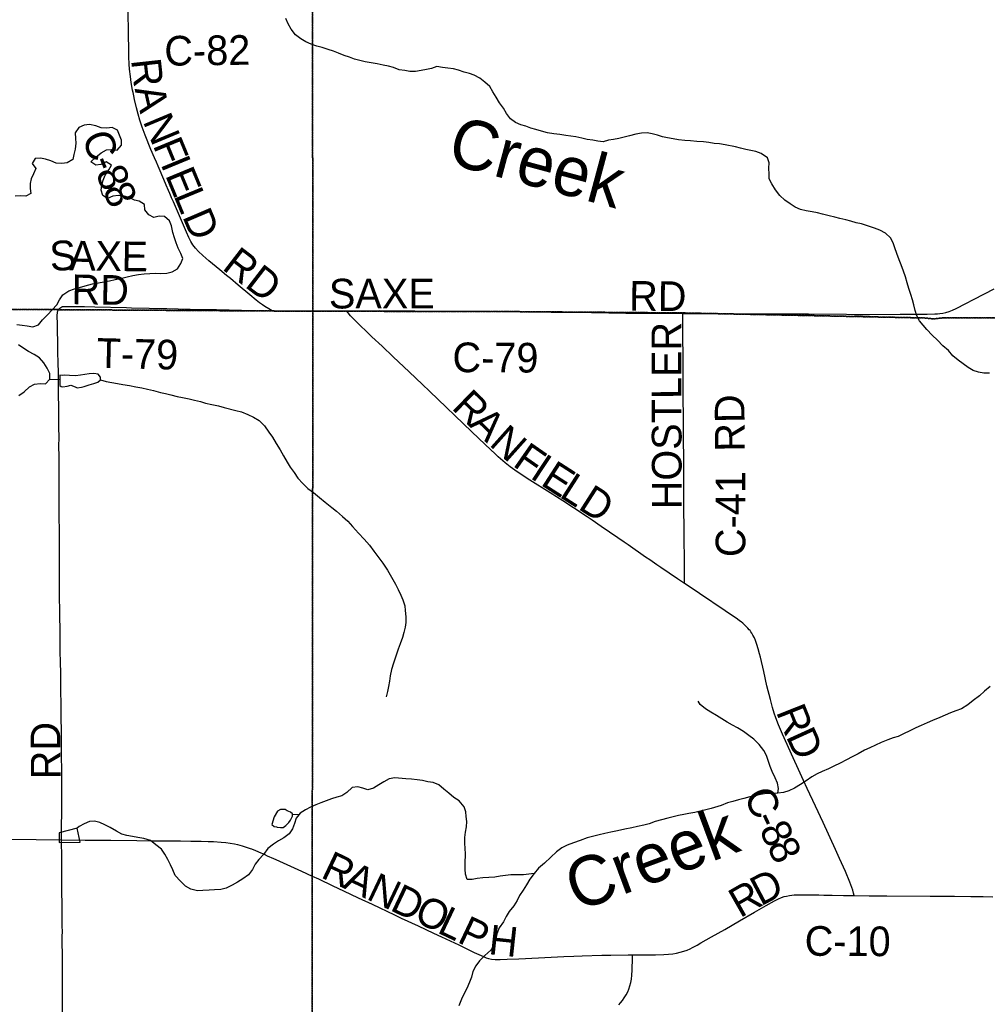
# Model space of a CAD drawing. Header units: feet. Extents: x 2113747 to 2516209, y 960708 to 1356798.
# Tile 22 of 244: x 2296115 to 2305899, y 1111647 to 1121601. Entities that reach past the tile are written whole.
import ezdxf

# ---------------------------------------------------------------- set-up
doc = ezdxf.new("R2010")
doc.units = ezdxf.units.FT
doc.header["$MEASUREMENT"] = 0
doc.linetypes.add('OhDOT_USTN3', pattern=[0.22, 0.165, -0.055])
for name, color, linetype in [('0_Xref', 7, 'Continuous'), ('GM_X_County_Road', 3, 'Continuous'), ('GM_X_County_Road_Text', 3, 'Continuous'), ('GM_X_Major_Lake', 5, 'Continuous'), ('GM_X_Minor_Lake', 5, 'Continuous'), ('GM_X_Minor_River', 5, 'Continuous'), ('GM_X_Minor_River_Text', 5, 'Continuous'), ('GM_X_Township', 251, 'OhDOT_USTN3'), ('GM_X_Township_Road', 4, 'Continuous'), ('GM_X_Township_Road_Text', 4, 'Continuous')]:
    doc.layers.add(name, color=color, linetype=linetype)
doc.styles.add('Styledgn030', font='dgn030.shx')
doc.styles.add('Styledgn031', font='dgn031.shx')

# ---------------------------------------------------------------- blocks, each defined once
blk = doc.blocks.new('POR')
at = {"layer": 'GM_X_County_Road', "flags": 128}
for points in [[(2298667.5, 1118657.7), (2298632.9, 1118678.8), (2298594.2, 1118702.3), (2298569.4, 1118717.6), (2298540.4, 1118738.5), (2298507, 1118764.8), (2298441.1, 1118818.6), (2298323.4, 1118918), (2298245.5, 1118983.4), (2298207.9, 1119015.1), (2298137.5, 1119074.1), (2298029.1, 1119164.5), (2297967.4, 1119218.3), (2297924.3, 1119258.5), (2297892.9, 1119291.4), (2297866.5, 1119324.1), (2297844.2, 1119359.9), (2297825.7, 1119398), (2297800.7, 1119454.9), (2297669.4, 1119759.4), (2297651.8, 1119801.8), (2297647.8, 1119810.8), (2297633.6, 1119844), (2297620.3, 1119874), (2297596.9, 1119928.2), (2297589, 1119946.2), (2297534.1, 1120072.6), (2297513.8, 1120121), (2297496.9, 1120160.2), (2297477.6, 1120205.5), (2297442.1, 1120290.2), (2297384.5, 1120433.2), (2297353.4, 1120516), (2297330.3, 1120584.2), (2297311.7, 1120647), (2297295.3, 1120710.3), (2297276.7, 1120793.4), (2297268.7, 1120831.8), (2297262, 1120863.9), (2297257, 1120889.6), (2297243.4, 1120967), (2297234.5, 1121028.5), (2297226.7, 1121100), (2297222.5, 1121152.2), (2297218.8, 1121227.4), (2297217.1, 1121309.3), (2297216.4, 1121440.6), (2297213, 1121709.7)], [(2305395.8, 1118628.2), (2305417.4, 1118629.9), (2305450.3, 1118634.7), (2305479.4, 1118641.5), (2305514.1, 1118652.7), (2305547.9, 1118666.2), (2305583.8, 1118682.9), (2305683.4, 1118733.4), (2305758.9, 1118773.2), (2305869.9, 1118829.7), (2305969.5, 1118880.1)], [(2298667.5, 1118657.7), (2299075.4, 1118657.2), (2299079.3, 1118657.2)], [(2299079.3, 1118657.2), (2299419.4, 1118656.9)], [(2299419.4, 1118656.9), (2299493.2, 1118657.8), (2299575.2, 1118659), (2299752.2, 1118659.8), (2300109.9, 1118659.1), (2300349.4, 1118656.1), (2300474.1, 1118656.2), (2300651.3, 1118656), (2300766.1, 1118655), (2300864.5, 1118653.7), (2301012.1, 1118652.7), (2301179.4, 1118650.2), (2301313.9, 1118647.6), (2301487.9, 1118645.4), (2301717.6, 1118643), (2302072, 1118638.5), (2302242.6, 1118635.9), (2302459.2, 1118635.5), (2302616.8, 1118634.1), (2302819, 1118632)], [(2302836.3, 1115902.5), (2302766.7, 1115949.3), (2302598.2, 1116063.4), (2302557.6, 1116091.1), (2302487.2, 1116139.2), (2302444, 1116169), (2302266, 1116292.3), (2302228, 1116318.1), (2302162.8, 1116362.2), (2301995.8, 1116477.8), (2301904.4, 1116541), (2301853.1, 1116576.2), (2301715.4, 1116665.5), (2301605.5, 1116737.2), (2301477.6, 1116817.5), (2301272.2, 1116946.8), (2301176, 1117009.2), (2301122.3, 1117046.6), (2301074.9, 1117081.6), (2301023.6, 1117122.2), (2300954.7, 1117182.4), (2300925.7, 1117209), (2300820.9, 1117308.1), (2300687.1, 1117434.9), (2300259.1, 1117846), (2300188, 1117913.9), (2300051.9, 1118042.4), (2299892.6, 1118193.8), (2299779.9, 1118299.2), (2299676.9, 1118395.5), (2299610.9, 1118459.9), (2299567.4, 1118499.4), (2299544.8, 1118521.6), (2299489.5, 1118577.7), (2299460.9, 1118608.4), (2299435.4, 1118637.5), (2299419.4, 1118656.9)], [(2302819, 1118632), (2302921.8, 1118632.4), (2303013.7, 1118632.6), (2303128.5, 1118631.7), (2303476.4, 1118628.8), (2303607.7, 1118628.3), (2303755.4, 1118627.9), (2304090.1, 1118626.5), (2304476, 1118622.7), (2304554.8, 1118622), (2304709, 1118620.9), (2305016.8, 1118623.3), (2305289.2, 1118623.1), (2305368.1, 1118626.1), (2305395.8, 1118628.2)], [(2302836.3, 1115902.5), (2302836.5, 1116017.2), (2302836.5, 1116063), (2302836.6, 1116168), (2302835, 1116328.9), (2302834.5, 1116430.6), (2302832.7, 1116522.6), (2302832.1, 1116591.5), (2302830.2, 1116719.5), (2302829.8, 1116923), (2302830.6, 1117011.6), (2302830.3, 1117195.5), (2302828.1, 1117326.9), (2302827.3, 1117425.3), (2302825.9, 1117523.8), (2302826.7, 1117592.6), (2302826.3, 1117642), (2302824.9, 1117720.8), (2302824.2, 1117809.4), (2302824.6, 1118006.3), (2302824.8, 1118193.5), (2302821.8, 1118397.1), (2302820.1, 1118531.7), (2302819.3, 1118597.2), (2302819, 1118632)], [(2304551.1, 1112747.2), (2304546.1, 1112770.7), (2304538.2, 1112799.3), (2304528.4, 1112828.9), (2304509.1, 1112882.5), (2304464, 1112988.2), (2304406, 1113120.5), (2304365.4, 1113210.2), (2304238.5, 1113484.2), (2304161.8, 1113651.2), (2304076.6, 1113828.7), (2304038.9, 1113908.8), (2303988.9, 1114019.4), (2303936.1, 1114139.6), (2303829.2, 1114379.4), (2303788.7, 1114472.6), (2303760.7, 1114542.5), (2303744.4, 1114588.7), (2303726.4, 1114648.1), (2303705.3, 1114727.2), (2303671, 1114867.4), (2303638.1, 1115011.3), (2303604.3, 1115155.1), (2303595.4, 1115191.4), (2303583.1, 1115241.3), (2303570, 1115285.6), (2303563.1, 1115306.3), (2303555.6, 1115326.1), (2303543.4, 1115353.3), (2303529, 1115379.6), (2303518.6, 1115397.5), (2303507.8, 1115413.4), (2303499.5, 1115424.6), (2303490.9, 1115433.9), (2303478.8, 1115448.5), (2303466.8, 1115461.3), (2303454.9, 1115474.3), (2303440.6, 1115487.9), (2303427.1, 1115499.8), (2303411, 1115513), (2303394.8, 1115525.3), (2303371.8, 1115540.5), (2302864.7, 1115883.4), (2302836.3, 1115902.5)], [(2294063.7, 1113328), (2294077.2, 1113328), (2294211.8, 1113328.4), (2294520.3, 1113325.3), (2294713.9, 1113324), (2294749.9, 1113324.4), (2294884.4, 1113323), (2295077.8, 1113320.3), (2295149.9, 1113319.2), (2295231.8, 1113318.6), (2295307.2, 1113318.3), (2295372.8, 1113318), (2295494.2, 1113317.2), (2295714, 1113317.4), (2295904.4, 1113317.5), (2296025.9, 1113316), (2296538.8, 1113308.9)], [(2296538.8, 1113308.9), (2296777.9, 1113307), (2297037.4, 1113305.1), (2297298.8, 1113303.1), (2297459.5, 1113300.1), (2297603.9, 1113299.2), (2297741.7, 1113298.2), (2297846.7, 1113296.7), (2297948.5, 1113294.9), (2298020.7, 1113293.3), (2298073.3, 1113291.5), (2298152, 1113286.7), (2298201.1, 1113282.2), (2298243.6, 1113276.8), (2298286, 1113269.8), (2298318.3, 1113262.6), (2298365.5, 1113248.2), (2298446.7, 1113221.9), (2298459.2, 1113218), (2298498.7, 1113202.5), (2298552.8, 1113178.4), (2298585.6, 1113163.3), (2298618.6, 1113148.8), (2298681.4, 1113120.7), (2298705.1, 1113109.5), (2298780.4, 1113077), (2298965.4, 1112992.1), (2299073.4, 1112942.7)], [(2299073.4, 1112942.7), (2299135.5, 1112914.3), (2299281.1, 1112846.1), (2299387.9, 1112795.4), (2299538.8, 1112723.3), (2299678.6, 1112658.2), (2299903.7, 1112550.8), (2299972.1, 1112518.8), (2300144.7, 1112438.6), (2300299.3, 1112366.1), (2300379.4, 1112328.4), (2300555, 1112246.8), (2300711.9, 1112171.5), (2300804.1, 1112128.9), (2300831.1, 1112117.9), (2300855.6, 1112109.8), (2300887.1, 1112103.6), (2300922.6, 1112100.7), (2300974.8, 1112100.5), (2301043.7, 1112102.3), (2301161.6, 1112107.7), (2301361.4, 1112117.9), (2301617, 1112130.7), (2301718.6, 1112134.7), (2301803.7, 1112137.6), (2302000.5, 1112142.6), (2302092.5, 1112144.8), (2302266.4, 1112146.6), (2302312.7, 1112147)], [(2304551.1, 1112747.2), (2304703, 1112744.8), (2304800, 1112743.3), (2304882.1, 1112743.4), (2305321.9, 1112740.7), (2305568, 1112739.4), (2305732.1, 1112737.8), (2305856.8, 1112736.5), (2305955.3, 1112734.5)], [(2302312.7, 1112147), (2302358.3, 1112147.3), (2302479.7, 1112147.5), (2302545.3, 1112147.7), (2302627.1, 1112149.4), (2302676, 1112152.8), (2302718.1, 1112157.7), (2302756.7, 1112164.4), (2302794.9, 1112172.9), (2302829.3, 1112182.7), (2302863, 1112194.7), (2302895.7, 1112208.9), (2302919, 1112220.6), (2302964.5, 1112246.3), (2303001.6, 1112267.5), (2303110.1, 1112328.9), (2303244.4, 1112404.7), (2303392.3, 1112489.8), (2303546, 1112578), (2303663.1, 1112644.2), (2303748.8, 1112693), (2303787.2, 1112712.4), (2303817.6, 1112725.5), (2303845.8, 1112735.5), (2303868.3, 1112741.5), (2303897.7, 1112747), (2303946.9, 1112752.3), (2303986.5, 1112754.1), (2304039.2, 1112753.6), (2304140.7, 1112753.5), (2304196.4, 1112752.7), (2304245.7, 1112751.8), (2304331, 1112750.4), (2304445.8, 1112748.4), (2304531.1, 1112747.7), (2304551.1, 1112747.2)], [(2302172.2, 1111641.8), (2302190, 1111661.2), (2302208.8, 1111684.2), (2302228.3, 1111710.9), (2302247.3, 1111742.1), (2302264, 1111774.5), (2302274.1, 1111799.1), (2302285.7, 1111833.7), (2302293.6, 1111865.9), (2302300, 1111901.8), (2302304.5, 1111941.1), (2302307.5, 1111990.5), (2302311.6, 1112115.1), (2302312.7, 1112147)]]:
    blk.add_lwpolyline(points, dxfattribs=at)
at = {"layer": 'GM_X_Major_Lake', "flags": 128}
for points in [[(2296668.5, 1118879), (2296720.5, 1118895.1), (2296776.4, 1118911.3), (2296852.4, 1118929.5), (2296912.4, 1118941.6), (2296964.4, 1118951.8), (2297024.4, 1118961.9), (2297080.3, 1118974.1), (2297146.3, 1118988.3), (2297202.3, 1119000.4), (2297260.3, 1119014.6), (2297316.2, 1119024.7), (2297372.2, 1119030.9), (2297432.2, 1119035), (2297488.2, 1119037.2), (2297542.2, 1119035.3), (2297604.2, 1119039.4), (2297658.2, 1119051.6), (2297710.1, 1119083.8), (2297746, 1119136), (2297765.9, 1119186.1), (2297745.8, 1119238.1), (2297717.7, 1119292.2), (2297697.5, 1119346.2), (2297681.4, 1119396.3), (2297665.3, 1119450.4), (2297649.2, 1119516.4), (2297629, 1119566.5), (2297578.9, 1119612.5), (2297524.9, 1119614.4), (2297472.9, 1119602.2), (2297420.9, 1119628.1), (2297380.8, 1119680.1), (2297378.6, 1119732.2), (2297324.6, 1119766.2), (2297274.5, 1119778.1), (2297220.5, 1119804), (2297170.4, 1119817.9), (2297114.4, 1119823.8), (2297058.4, 1119815.6), (2297004.5, 1119793.5), (2296954.4, 1119825.4), (2296940.3, 1119877.5), (2296944.1, 1119927.6), (2296958, 1119979.7), (2296977.9, 1120029.9), (2297017.8, 1120082.1), (2297043.7, 1120132.2), (2296989.6, 1120164.1), (2296935.7, 1120138), (2296883.7, 1120129.8), (2296833.6, 1120163.8), (2296885.5, 1120212), (2296937.4, 1120256.2), (2296991.3, 1120286.4), (2297043.3, 1120288.5), (2297099.4, 1120282.6), (2297145.3, 1120332.8), (2297143.1, 1120382.9), (2297102.9, 1120483), (2297050.8, 1120510.9), (2296994.8, 1120504.8), (2296938.8, 1120508.7), (2296884.8, 1120528.6), (2296822.7, 1120540.5), (2296766.8, 1120536.3), (2296714.8, 1120510.2), (2296676.9, 1120456), (2296679, 1120401.9), (2296683.2, 1120351.8), (2296675.3, 1120293.7), (2296663.4, 1120239.5), (2296653.5, 1120189.4), (2296593.6, 1120155.2), (2296541.6, 1120149.1), (2296483.6, 1120150.9), (2296429.5, 1120172.9), (2296375.5, 1120192.8), (2296325.4, 1120202.7), (2296271.5, 1120198.5), (2296241.6, 1120148.4), (2296277.7, 1120096.4), (2296255.8, 1120044.2), (2296229.9, 1119994.1), (2296220, 1119943.9), (2296220.1, 1119893.8), (2296228.3, 1119843.8), (2296176.3, 1119817.6), (2296124.3, 1119819.5), (2296070.3, 1119817.3)], [(2296106.9, 1117803.6), (2296158.8, 1117839.8), (2296214.7, 1117890), (2296266.6, 1117918.2), (2296322.6, 1117922.4), (2296376.6, 1117918.5), (2296418.5, 1117968.6), (2296418.4, 1118022.8), (2296394.3, 1118076.8), (2296360.2, 1118130.8), (2296314, 1118182.8), (2296260, 1118216.8), (2296205.9, 1118246.7), (2296155.8, 1118278.6), (2296101.7, 1118312.6)], [(2296087.3, 1118520.9), (2296139.3, 1118513), (2296191.3, 1118507.1), (2296249.3, 1118497.2), (2296305.3, 1118515.4), (2296345.2, 1118567.6), (2296395.1, 1118617.8), (2296490.8, 1118718.2), (2296516.7, 1118768.4), (2296550.6, 1118820.6), (2296610.5, 1118858.8), (2296668.5, 1118879)]]:
    blk.add_lwpolyline(points, dxfattribs=at)
at = {"layer": 'GM_X_Minor_Lake'}
for p, q in [((2296522.5, 1118009), (2296520.7, 1117902.8)), ((2296727.2, 1113284.5), (2296694.9, 1113428.7)), ((2298717.1, 1113437.5), (2298751.1, 1113435.5))]:
    blk.add_line(p, q, dxfattribs=at)
at = {"layer": 'GM_X_Minor_Lake', "flags": 128}
for points in [[(2296520.7, 1117902.8), (2296534.7, 1117892.8), (2296552.7, 1117888.8), (2296594.7, 1117896.9), (2296630.7, 1117905), (2296676.8, 1117889.1), (2296694.8, 1117879.1), (2296738.8, 1117885.2), (2296766.8, 1117893.3), (2296818.7, 1117909.5), (2296864.7, 1117921.6), (2296906.7, 1117935.7), (2296930.6, 1117961.8), (2296932.6, 1117987.9), (2296908.5, 1118017.9), (2296866.5, 1118023.8), (2296818.5, 1118021.7), (2296730.5, 1118007.5), (2296678.5, 1118001.3), (2296620.5, 1118005.2), (2296572.5, 1118007.1), (2296548.5, 1118005), (2296522.5, 1118009)], [(2298751.1, 1113435.5), (2298779.1, 1113435.6), (2298807, 1113453.7), (2298835, 1113483.8), (2298854.9, 1113509.9), (2298872.8, 1113550.1), (2298872.8, 1113572.1), (2298854.7, 1113590.1), (2298820.7, 1113604), (2298798.7, 1113616), (2298752.7, 1113615.9), (2298722.7, 1113597.8), (2298688.8, 1113543.6), (2298665, 1113465.4), (2298689, 1113445.4), (2298711.1, 1113439.5), (2298717.1, 1113437.5)], [(2296694.9, 1113428.7), (2296513, 1113380.2), (2296515.2, 1113284), (2296727.2, 1113284.5)]]:
    blk.add_lwpolyline(points, dxfattribs=at)
at = {"layer": 'GM_X_Minor_River', "flags": 128}
for points in [[(2299173.3, 1121319.5), (2299119.2, 1121335.4), (2299063.2, 1121353.3), (2299009.1, 1121379.2), (2298957, 1121409.1), (2298904.9, 1121449.1), (2298860.8, 1121505.1), (2298830.7, 1121561.1), (2298806.6, 1121613.2)], [(2304357.6, 1119606), (2304301.6, 1119617.9), (2304233.6, 1119633.8), (2304181.5, 1119647.7), (2304129.5, 1119657.6), (2304067.5, 1119667.4), (2304009.4, 1119681.3), (2303955.4, 1119705.2), (2303905.3, 1119739.2), (2303853.2, 1119777.2), (2303801.1, 1119825.1), (2303757, 1119881.1), (2303718.8, 1119941.2), (2303692.7, 1119991.2), (2303692.6, 1120041.3), (2303688.5, 1120099.4), (2303692.3, 1120153.5), (2303676.2, 1120205.6), (2303612.1, 1120249.5), (2303558.1, 1120267.4), (2303508, 1120277.3), (2303456, 1120289.2), (2303402, 1120303.1), (2303351.9, 1120317.1), (2303247.9, 1120336.9), (2303191.8, 1120344.8), (2303137.8, 1120350.6), (2303081.8, 1120358.5), (2303029.8, 1120366.4), (2302961.8, 1120370.3), (2302897.8, 1120376.1), (2302841.7, 1120380), (2302775.7, 1120387.9), (2302723.7, 1120395.8), (2302665.7, 1120405.7), (2302615.6, 1120417.6), (2302565.6, 1120433.5), (2302509.6, 1120447.4), (2302459.5, 1120457.3), (2302401.5, 1120453.2), (2302345.5, 1120445), (2302279.6, 1120426.9), (2302225.6, 1120414.7), (2302171.6, 1120400.6), (2302119.6, 1120390.4), (2302067.7, 1120382.3), (2302013.7, 1120368.1), (2301961.7, 1120372), (2301911.6, 1120381.9), (2301851.6, 1120391.8), (2301797.6, 1120403.7), (2301739.6, 1120415.6), (2301689.5, 1120425.5), (2301637.5, 1120431.4), (2301577.5, 1120439.3), (2301515.5, 1120447.1), (2301453.4, 1120457), (2301391.4, 1120474.9), (2301333.3, 1120492.8), (2301283.3, 1120504.7), (2301231.3, 1120524.6), (2301181.2, 1120538.6), (2301129.2, 1120562.5), (2301077.1, 1120598.4), (2301038.9, 1120654.5), (2301006.8, 1120708.5), (2300966.7, 1120762.5), (2300932.6, 1120816.5), (2300900.4, 1120872.6), (2300870.3, 1120924.6), (2300818.2, 1120970.6), (2300766.1, 1121010.5), (2300712, 1121040.5), (2300662, 1121058.4), (2300608, 1121072.3), (2300551.9, 1121092.2), (2300499.9, 1121104.1), (2300443.9, 1121110), (2300391.8, 1121117.9), (2300331.8, 1121127.8), (2300279.8, 1121109.6), (2300227.9, 1121097.5), (2300173.9, 1121089.3), (2300115.9, 1121079.2), (2300059.9, 1121079), (2300007.9, 1121086.9), (2299953.8, 1121094.8), (2299895.8, 1121116.7), (2299843.8, 1121130.6), (2299789.7, 1121142.6), (2299729.7, 1121154.4), (2299667.7, 1121166.3), (2299609.6, 1121176.2), (2299553.6, 1121188.1), (2299499.5, 1121204), (2299449.5, 1121221.9), (2299397.5, 1121239.8), (2299339.4, 1121263.7), (2299287.4, 1121283.7), (2299233.3, 1121299.6), (2299173.3, 1121319.5)], [(2305921.4, 1118026.5), (2305865.4, 1118026.4), (2305811.3, 1118036.3), (2305757.3, 1118054.2), (2305705.2, 1118086.1), (2305605, 1118158.1), (2305550.9, 1118204), (2305506.8, 1118256), (2305448.7, 1118304), (2305396.6, 1118360), (2305342.4, 1118411.9), (2305288.3, 1118467.9), (2305214.1, 1118555.9), (2305188, 1118608), (2305169.9, 1118662), (2305157.7, 1118718.1), (2305143.6, 1118768.2), (2305125.5, 1118822.2), (2305105.3, 1118884.3), (2305089.2, 1118942.4), (2305071.1, 1119002.4), (2305052.9, 1119060.5), (2305026.8, 1119122.6), (2305006.7, 1119174.6), (2304984.5, 1119238.7), (2304964.4, 1119294.7), (2304946.3, 1119344.8), (2304920.2, 1119394.8), (2304870.1, 1119442.8), (2304812, 1119474.8), (2304757.9, 1119492.7), (2304677.9, 1119520.5), (2304627.8, 1119536.4), (2304573.8, 1119548.4), (2304519.7, 1119564.3), (2304467.7, 1119578.2), (2304407.7, 1119592.1), (2304357.6, 1119606)], [(2296418.5, 1117968.6), (2296521.7, 1117964.3)], [(2296930.6, 1117961.8), (2296990.7, 1117943.9), (2297046.7, 1117934.1), (2297104.7, 1117922.2), (2297158.7, 1117914.3), (2297224.8, 1117902.4), (2297288.8, 1117890.5), (2297350.9, 1117878.7), (2297406.9, 1117866.8), (2297468.9, 1117850.9), (2297539, 1117833), (2297589, 1117821.1), (2297643, 1117807.2), (2297707.1, 1117793.3), (2297761.1, 1117781.4), (2297829.2, 1117767.6), (2297881.2, 1117755.7), (2297943.2, 1117739.8), (2297993.3, 1117725.9), (2298057.3, 1117712), (2298125.3, 1117698.1), (2298181.4, 1117682.2), (2298301.5, 1117650.4), (2298357.5, 1117636.6), (2298423.6, 1117610.6), (2298479.6, 1117582.7), (2298537.7, 1117548.8), (2298589.9, 1117494.8), (2298636, 1117432.8), (2298670.1, 1117380.8), (2298708.3, 1117316.8), (2298748.4, 1117252.7), (2298782.6, 1117192.7), (2298818.7, 1117128.7), (2298848.8, 1117076.6), (2298891, 1117022.6), (2298929.1, 1116964.6), (2298977.2, 1116910.6), (2299027.3, 1116860.6), (2299085.4, 1116822.7), (2299145.6, 1116770.8), (2299203.7, 1116722.8), (2299269.8, 1116670.8), (2299319.9, 1116630.9), (2299380, 1116578.9), (2299432.1, 1116533), (2299480.3, 1116479), (2299540.4, 1116411), (2299596.6, 1116351), (2299650.7, 1116289), (2299696.9, 1116227), (2299787.1, 1116107), (2299835.3, 1116035), (2299873.5, 1115964.9), (2299913.6, 1115894.9), (2299941.8, 1115840.8), (2299967.9, 1115784.8), (2299988, 1115734.8), (2300008.1, 1115676.7), (2300014.3, 1115626.6), (2300020.4, 1115564.5), (2300018.5, 1115508.4), (2300012.6, 1115458.3), (2300000.8, 1115406.2), (2299986.9, 1115356), (2299963, 1115291.9), (2299943.1, 1115237.7), (2299917.3, 1115167.5), (2299893.4, 1115097.3), (2299875.6, 1115033.2), (2299861.7, 1114969), (2299853.9, 1114912.9), (2299844, 1114860.8), (2299834.1, 1114808.7), (2299822.2, 1114754.5)], [(2305926.6, 1114858.7), (2305870.7, 1114812.5), (2305818.8, 1114766.3), (2305754.9, 1114718), (2305701, 1114675.8), (2305637.1, 1114633.6), (2305579.1, 1114613.4), (2305527.2, 1114593.3), (2305471.2, 1114569.1), (2305417.3, 1114547), (2305345.3, 1114516.7), (2305289.4, 1114492.6), (2305229.4, 1114466.4), (2305175.5, 1114442.2), (2305115.5, 1114412), (2305051.6, 1114381.8), (2304997.7, 1114355.6), (2304945.7, 1114341.5), (2304893.7, 1114319.4), (2304825.8, 1114293.1), (2304709.9, 1114240.8), (2304655.9, 1114214.6), (2304594, 1114180.4), (2304532.1, 1114148.2), (2304476.1, 1114120), (2304410.2, 1114083.8), (2304348.3, 1114053.6), (2304292.3, 1114027.4), (2304230.4, 1114001.2), (2304178.4, 1113977.1), (2304124.5, 1113944.9), (2304068.6, 1113906.7), (2304010.6, 1113870.5), (2303950.7, 1113832.3), (2303890.8, 1113806.1), (2303838.8, 1113788), (2303780.8, 1113779.8), (2303722.8, 1113777.7), (2303664.8, 1113777.5), (2303606.8, 1113769.4), (2303552.9, 1113755.2), (2303496.9, 1113745.1), (2303436.9, 1113728.9), (2303382.9, 1113712.8), (2303327, 1113698.6), (2303273, 1113682.5), (2303207, 1113658.3), (2303107.1, 1113626), (2303053.1, 1113611.8), (2302941.2, 1113587.5), (2302881.2, 1113577.4), (2302829.2, 1113567.2), (2302775.2, 1113557.1), (2302721.3, 1113542.9), (2302669.3, 1113528.8), (2302603.3, 1113510.6), (2302541.3, 1113494.4), (2302481.4, 1113472.3), (2302427.4, 1113458.1), (2302363.4, 1113443.9), (2302303.5, 1113431.8), (2302235.5, 1113417.6), (2302159.5, 1113401.4), (2302093.5, 1113387.2), (2302031.6, 1113373), (2301975.6, 1113360.9), (2301921.6, 1113346.7), (2301851.6, 1113328.5), (2301781.7, 1113304.3), (2301713.7, 1113280.1), (2301651.8, 1113255.9), (2301597.8, 1113229.8), (2301541.9, 1113187.6), (2301484, 1113133.3), (2301420.2, 1113075.1), (2301362.3, 1113022.8), (2301316.4, 1112970.6), (2301274.5, 1112910.4), (2301240.6, 1112856.2), (2301204.7, 1112802.1), (2301168.9, 1112745.9), (2301145, 1112695.7), (2301111.1, 1112641.5), (2301065.2, 1112585.3), (2301035.3, 1112535.2), (2301005.4, 1112481), (2300963.6, 1112418.8), (2300939.7, 1112358.6), (2300929.8, 1112306.5), (2300912, 1112248.3), (2300880.1, 1112194.1), (2300818.2, 1112139.9), (2300764.3, 1112085.7), (2300728.4, 1112035.5), (2300696.5, 1111979.3), (2300682.7, 1111921.2), (2300664.8, 1111871), (2300634.9, 1111806.8), (2300605, 1111750.7), (2300581.1, 1111698.5)], [(2303780.8, 1113779.8), (2303786.7, 1113829.9), (2303776.6, 1113884), (2303754.5, 1113938), (2303724.3, 1114000.1), (2303704.2, 1114052.1), (2303684.1, 1114112.2), (2303666, 1114162.3), (2303637.8, 1114214.3), (2303593.7, 1114272.3), (2303537.6, 1114326.3), (2303487.5, 1114364.2), (2303435.4, 1114404.2), (2303373.3, 1114442.1), (2303321.2, 1114470.1), (2303269.2, 1114498), (2303161, 1114565.9), (2303104.9, 1114599.8), (2303048.8, 1114635.7), (2302996.7, 1114677.7), (2302974.6, 1114711.7)], [(2301316.4, 1112970.6), (2301262.4, 1112962.5), (2301208.4, 1112956.4), (2301154.4, 1112956.2), (2301080.4, 1112954.1), (2301028.4, 1112949.9), (2300974.4, 1112941.8), (2300918.4, 1112931.6), (2300858.4, 1112929.5), (2300798.4, 1112925.3), (2300742.4, 1112919.2), (2300690.5, 1112909.1), (2300638.5, 1112908.9), (2300622.3, 1112963), (2300618.2, 1113013.1), (2300618.1, 1113069.2), (2300621.9, 1113169.4), (2300617.8, 1113223.5), (2300615.6, 1113275.6), (2300617.5, 1113333.7), (2300621.4, 1113385.8), (2300631.3, 1113439.9), (2300635.1, 1113494), (2300631, 1113544.1), (2300624.9, 1113594.2), (2300610.8, 1113644.3), (2300558.7, 1113702.3), (2300504.6, 1113738.2), (2300454.5, 1113780.2), (2300404.4, 1113822.1), (2300352.3, 1113866.1), (2300296.2, 1113890), (2300242.2, 1113895.9), (2300188.2, 1113907.8), (2300134.1, 1113915.7), (2300078.1, 1113923.6), (2300020.1, 1113925.4), (2299908.1, 1113937.2), (2299852.1, 1113927), (2299798.1, 1113896.9), (2299746.2, 1113864.7), (2299692.3, 1113832.5), (2299636.3, 1113814.3), (2299584.3, 1113832.2), (2299534.2, 1113846.1), (2299478.2, 1113840), (2299424.4, 1113787.8), (2299372.4, 1113755.6), (2299320.4, 1113739.4), (2299266.5, 1113725.3), (2299214.5, 1113705.1), (2299160.6, 1113685), (2299108.6, 1113662.8), (2299056.6, 1113638.6), (2299004.7, 1113612.5), (2298952.8, 1113580.3), (2298910.9, 1113528.1), (2298895, 1113473.9), (2298873.1, 1113419.8), (2298839.2, 1113369.6), (2298785.3, 1113329.4), (2298733.4, 1113299.2), (2298681.4, 1113267.1), (2298625.5, 1113220.8), (2298581.7, 1113162.6), (2298531.8, 1113112.4), (2298495.9, 1113062.2), (2298468, 1113010.1), (2298428.1, 1112955.9), (2298370.2, 1112913.7), (2298318.3, 1112881.5), (2298262.3, 1112851.3), (2298202.4, 1112821.1), (2298148.4, 1112806.9), (2298084.4, 1112804.8), (2298030.4, 1112800.6), (2297968.4, 1112796.5), (2297912.4, 1112794.4), (2297846.4, 1112812.2), (2297790.3, 1112840.2), (2297740.2, 1112892.1), (2297686, 1112950.1), (2297663.9, 1113006.2), (2297639.8, 1113058.2), (2297611.7, 1113112.3), (2297581.6, 1113164.3), (2297549.4, 1113216.3), (2297493.3, 1113260.3), (2297439.2, 1113304.2), (2297371.2, 1113324.1), (2297311.2, 1113332), (2297257.1, 1113343.9), (2297197.1, 1113353.8), (2297147.1, 1113367.6), (2297093, 1113397.6), (2297028.9, 1113435.5), (2296976.8, 1113461.4), (2296926.8, 1113485.4), (2296872.7, 1113499.3), (2296820.7, 1113495.1), (2296766.8, 1113471)], [(2298942.2, 1113567.1), (2298872.8, 1113561.8)], [(2296766.8, 1113471), (2296716.7, 1113444), (2296694.9, 1113428.7)], [(2300581.1, 1111698.5), (2300555.3, 1111630.3)]]:
    blk.add_lwpolyline(points, dxfattribs=at)
at = {"layer": 'GM_X_Township', "flags": 128}
for points in [[(2299033.2, 1144175.6), (2303719.2, 1144223.6), (2311058.7, 1144272.8), (2311620.6, 1144271.7), (2311712.4, 1144286.1), (2315176.1, 1144280.4), (2318839.8, 1144267.8), (2321217.1, 1144268.8), (2323107.8, 1144286.4), (2328490.7, 1144330), (2328572.1, 1144328), (2328612.4, 1142470.2), (2328629.8, 1142400.8), (2328634.8, 1142304), (2328650.6, 1136741.8), (2328653.4, 1134140.7), (2328656.6, 1131227.4), (2328663.4, 1124950.4), (2328669.5, 1119253), (2328670.4, 1118494.7), (2325058.4, 1118507.4), (2321212.4, 1118516.5), (2314609.7, 1118562.6), (2311596.4, 1118575.3), (2308266.6, 1118589), (2305446.6, 1118586.1), (2305354.9, 1118576.7), (2305256.1, 1118586.1), (2302815.3, 1118636.7), (2300973.6, 1118651.1), (2299393.2, 1118653.5), (2299079.5, 1118653.9), (2299075.5, 1121791.7), (2299063, 1131449.1), (2299058.9, 1134619.3), (2299057.9, 1135375.9), (2299057.8, 1135394.5), (2299044.3, 1139886.5), (2299046.1, 1140060.4), (2299047.8, 1140209.6), (2299047.6, 1140749.9), (2299047.5, 1140868.4), (2299033.9, 1144014.5), (2299033.2, 1144175.6)], [(2273706.6, 1144116.6), (2274451, 1144099.7), (2275848.1, 1144130), (2275977.4, 1144134.4), (2276352.4, 1144118), (2276673.1, 1144104.1), (2278962.2, 1144111.4), (2282223.6, 1144167.6), (2282615.9, 1144160.3), (2282945.7, 1144162.9), (2283046.1, 1144163.7), (2284147.3, 1144164.5), (2284989, 1144172.2), (2286546.8, 1144190.6), (2290241, 1144200.7), (2292292.6, 1144206.4), (2295497.7, 1144177), (2297666.9, 1144176.2), (2299033.2, 1144175.6), (2299033.9, 1144014.5), (2299047.5, 1140868.4), (2299047.6, 1140749.9), (2299047.8, 1140209.6), (2299046.1, 1140060.4), (2299044.3, 1139886.5), (2299057.8, 1135394.5), (2299057.9, 1135375.9), (2299058.9, 1134619.3), (2299063, 1131449.1), (2299075.5, 1121791.7), (2299079.5, 1118653.9), (2298612.7, 1118656.7), (2291693.7, 1118699.5), (2291590.1, 1118700.2), (2286495.2, 1118731.7), (2284462.4, 1118744.2), (2279390.2, 1118775.6), (2279101.6, 1118777.4), (2278180.8, 1118783.1), (2278095.3, 1118774.2), (2278025.8, 1118784.1), (2276681.8, 1118792.4), (2275473, 1118799.8), (2273938.9, 1118798.6), (2273876.6, 1118816.7), (2273859.4, 1119169.8), (2273866, 1121326.5), (2273809.4, 1124393.2), (2273799.7, 1125028), (2273794.2, 1125937.8), (2273793.6, 1126045), (2273791.5, 1126394.8), (2273784.2, 1127598.8), (2273782.4, 1127896.3), (2273781.7, 1128012.6), (2273776.3, 1128907.7), (2273761.9, 1131307.3), (2273735.1, 1134958.5), (2273727.1, 1137671.6), (2273707.6, 1143905.8), (2273706.6, 1144116.6)], [(2273938.9, 1118798.6), (2275473, 1118799.8), (2276681.8, 1118792.4), (2278025.8, 1118784.1), (2278095.3, 1118774.2), (2278180.8, 1118783.1), (2279101.6, 1118777.4), (2279390.2, 1118775.6), (2284462.4, 1118744.2), (2286495.2, 1118731.7), (2291590.1, 1118700.2), (2291693.7, 1118699.5), (2298612.7, 1118656.7), (2299079.5, 1118653.9), (2299073.2, 1112955.6), (2299072.2, 1110035.2), (2299092.4, 1106995.2), (2299110, 1104924.2), (2299110.4, 1104784.1), (2299120.5, 1100749.6), (2299131.5, 1096371.7), (2299145.4, 1090827), (2298147.3, 1090820), (2294564.9, 1090799.7), (2294189.7, 1090794.9), (2291695.4, 1090779.5), (2287536.2, 1090732.9), (2283974.2, 1090692.1), (2281183.7, 1090660.2), (2280571.3, 1090645.8), (2279736.9, 1090638.3), (2276110.5, 1090564), (2275964.5, 1090560.6), (2275353.8, 1090543.6), (2275299.8, 1090544.7), (2274067.2, 1090515.4), (2274048.7, 1092052.6), (2274044.9, 1093010.2), (2274018.6, 1094549.4), (2274002.6, 1096381.5), (2273943.7, 1101977.2), (2273922.8, 1103968.8), (2273927.6, 1105260.2), (2273894.8, 1107881.1), (2273890.4, 1108659.3), (2273891.8, 1109492.1), (2273890, 1109707.5), (2273888.6, 1109866.3), (2273884.8, 1110318.2), (2273883.9, 1110420.3), (2273881.1, 1110747.6), (2273877.5, 1111173.5), (2273872.2, 1111793.8), (2273868, 1112293.9), (2273861.4, 1113068.9), (2273859.5, 1113280.7), (2273857.2, 1113574.9), (2273856.5, 1113636.4), (2273852.3, 1114201.4), (2273851, 1114280.8), (2273847.8, 1114656.2), (2273844.6, 1115019.5), (2273877.6, 1116829.3), (2273876.6, 1118816.7), (2273938.9, 1118798.6)], [(2299079.5, 1118653.9), (2299393.2, 1118653.5), (2300973.6, 1118651.1), (2302815.3, 1118636.7), (2305256.1, 1118586.1), (2305354.9, 1118576.7), (2305446.6, 1118586.1), (2308266.6, 1118589), (2311596.4, 1118575.3), (2314609.7, 1118562.6), (2321212.4, 1118516.5), (2325058.4, 1118507.4), (2328670.4, 1118494.7), (2328672.7, 1115450), (2328675.9, 1111411), (2328676.3, 1110811.8), (2328678.9, 1107535.3), (2328684.6, 1104162.4), (2328691.2, 1097555.5), (2328691.3, 1097500.5), (2328700.1, 1094332.4), (2328614.6, 1091116.8), (2326938, 1091094), (2326731.9, 1091091.2), (2324107.7, 1091055.6), (2318106.7, 1090974.3), (2313863.2, 1090916.7), (2307056.5, 1090902.7), (2301402.5, 1090840.2), (2299895.2, 1090830.9), (2299145.4, 1090827), (2299131.5, 1096371.7), (2299120.5, 1100749.6), (2299110.4, 1104784.1), (2299110, 1104924.2), (2299092.4, 1106995.2), (2299072.2, 1110035.2), (2299073.2, 1112955.6), (2299079.5, 1118653.9)]]:
    blk.add_lwpolyline(points, dxfattribs=at)
at = {"layer": 'GM_X_Township_Road', "flags": 128}
for points in [[(2296514, 1116804.3), (2296514, 1116825), (2296514.2, 1116900.5), (2296513.5, 1117090.6), (2296512.9, 1117192.3), (2296512.3, 1117284.2), (2296512.9, 1117382.6), (2296511.8, 1117474.5), (2296510.9, 1117594.6), (2296508.5, 1117900.7), (2296506.9, 1117974.9), (2296507, 1117997.8), (2296507, 1118014.1), (2296506.8, 1118046.4), (2296505.1, 1118118), (2296502.5, 1118253.3), (2296496, 1118545.9), (2296495, 1118583.3), (2296494.9, 1118594.6), (2296494.9, 1118609.7), (2296498.6, 1118642.6), (2296502.3, 1118656.6), (2296509, 1118670.6), (2296522.4, 1118685.8), (2296541.3, 1118698.3)], [(2296541.3, 1118698.3), (2296543.7, 1118699.1), (2296547.9, 1118700.1), (2296551.6, 1118700.8), (2296556.6, 1118701.3), (2296561.4, 1118701.4), (2296650.2, 1118701.5), (2296771.3, 1118700.7), (2296875.6, 1118699.2), (2297194.2, 1118690.3), (2297244.6, 1118688.9), (2297601.4, 1118680.7), (2297717.6, 1118678), (2297837.3, 1118675.2), (2298105.8, 1118670.1), (2298486, 1118662.8), (2298667.5, 1118657.7)], [(2296518.7, 1116281.6), (2296518.4, 1116379.1), (2296515.1, 1116628.4), (2296514.2, 1116710.5), (2296514, 1116804.3)], [(2296538.8, 1113308.9), (2296542, 1113724.4), (2296541.5, 1113911.5), (2296538.5, 1114255.9), (2296536.9, 1114346.5), (2296536.9, 1114366.1), (2296534.7, 1114589.3), (2296531.7, 1114905.9), (2296531.6, 1114961.7), (2296527, 1115138.9), (2296525.5, 1115181.6), (2296525.8, 1115220.7), (2296524.5, 1115404.7), (2296520.8, 1115597.9), (2296519.1, 1115793.2), (2296518.5, 1115878.1), (2296517.7, 1115999.1), (2296516.5, 1116097.3), (2296517.8, 1116169.4), (2296518.7, 1116270.8), (2296518.7, 1116281.6)], [(2296551.1, 1110258.4), (2296551.2, 1110328.5), (2296551.2, 1110365.3), (2296551.3, 1110510.7), (2296549.3, 1110595.3), (2296549.2, 1110634.6), (2296548.3, 1110690.3), (2296548.4, 1110713.2), (2296547.1, 1110814.3), (2296548.8, 1110902.7), (2296547.7, 1110981.5), (2296546.6, 1111083), (2296546, 1111181.5), (2296547.9, 1111539.1), (2296549.7, 1111765.1), (2296549.3, 1112119.1), (2296545.4, 1112298.8), (2296545.9, 1112338.1), (2296546.4, 1112377.6), (2296545.2, 1112443.2), (2296540.5, 1113001), (2296539.9, 1113119.5), (2296538.8, 1113308.9)]]:
    blk.add_lwpolyline(points, dxfattribs=at)
at = {"layer": 'GM_X_County_Road_Text', "char_height": 300, "attachment_point": 7, "line_spacing_factor": 0.8, "style": 'Styledgn030'}
for s, insert, rotation in [('{\\Fdgn000|c0;\\C256;C-82}', (2297579.6, 1121131.7), 0.69324), ('{\\Fdgn000|c0;\\C256;R}', (2297241.2, 1121195.5), 276.3083), ('{\\Fdgn000|c0;\\C256;A}', (2297276.3, 1120902.9), 282.80728), ('{\\Fdgn000|c0;\\C256;N}', (2297357.1, 1120575.8), 292.64867), ('{\\Fdgn000|c0;\\C256;C}', (2296737, 1120415.4), 290.05447), ('{\\Fdgn000|c0;\\C256;F}', (2297458.6, 1120332.7), 292.4649), ('{\\Fdgn000|c0;\\C256;I}', (2297535.9, 1120145.6), 292.45954), ('{\\Fdgn000|c0;\\C256;8}', (2296875, 1120053.4), 292.4534), ('{\\Fdgn000|c0;\\C256;-}', (2296827.9, 1120167.5), 292.41303), ('{\\Fdgn000|c0;\\C256;E}', (2297583, 1120031.7), 292.46545), ('{\\Fdgn000|c0;\\C256;8}', (2296946.6, 1119880.1), 292.82106), ('{\\Fdgn000|c0;\\C256;L}', (2297668.7, 1119824.4), 292.458), ('{\\Fdgn000|c0;\\C256;D}', (2297756.3, 1119612.7), 293.09029), ('{\\Fdgn000|c0;\\C256;RD}', (2298151.1, 1119084.3), 322.37494), ('{\\Fdgn000|c0;\\C256;SAXE}', (2299241.8, 1118677.7), 0.00001), ('{\\Fdgn000|c0;\\C256;RD}', (2302276.5, 1118660), 359.50748), ('{\\Fdgn000|c0;\\C256;HOSTLER}', (2302813.1, 1116651.5), 90.15138), ('{\\Fdgn000|c0;\\C256;C-79}', (2300490.3, 1118034.1), 359.66985), ('{\\Fdgn000|c0;\\C256;R}', (2300473.3, 1117672.6), 315.77553), ('{\\Fdgn000|c0;\\C256;RD}', (2303446.8, 1117234.9), 90.48779), ('{\\Fdgn000|c0;\\C256;A}', (2300649.9, 1117500.7), 315.79271), ('{\\Fdgn000|c0;\\C256;N}', (2300852.5, 1117304.2), 318.24206), ('{\\Fdgn000|c0;\\C256;F}', (2301089.5, 1117096.7), 325.09635), ('{\\Fdgn000|c0;\\C256;I}', (2301264.3, 1116974.9), 326.53111), ('{\\Fdgn000|c0;\\C256;E}', (2301371.4, 1116904.1), 327.23087), ('{\\Fdgn000|c0;\\C256;L}', (2301560.9, 1116782.2), 327.34991), ('{\\Fdgn000|c0;\\C256;C-41}', (2303456.8, 1116168.3), 90), ('{\\Fdgn000|c0;\\C256;D}', (2301749.8, 1116661.1), 327.35172), ('{\\Fdgn000|c0;\\C256;R}', (2303759.9, 1114605.2), 291.61588), ('{\\Fdgn000|c0;\\C256;D}', (2303859.1, 1114356.4), 294.52599), ('{\\Fdgn000|c0;\\C256;C}', (2303429.2, 1113758.5), 293.85153), ('{\\Fdgn000|c0;\\C256;-}', (2303532.2, 1113525.7), 294.95232), ('{\\Fdgn000|c0;\\C256;8}', (2303584.7, 1113412.9), 295.11105), ('{\\Fdgn000|c0;\\C256;8}', (2303663.2, 1113245.3), 295.15692), ('{\\Fdgn000|c0;\\C256;R}', (2299148.7, 1112934), 334.64287), ('{\\Fdgn000|c0;\\C256;A}', (2299371.3, 1112828.4), 334.64222), ('{\\Fdgn000|c0;\\C256;N}', (2299609.9, 1112715.4), 334.64463), ('{\\Fdgn000|c0;\\C256;D}', (2303608.2, 1112634.3), 27.88799), ('{\\Fdgn000|c0;\\C256;D}', (2299848.5, 1112602.3), 334.64222), ('{\\Fdgn000|c0;\\C256;R}', (2303398.9, 1112515), 29.64903), ('{\\Fdgn000|c0;\\C256;O}', (2300087, 1112489.2), 334.64463), ('{\\Fdgn000|c0;\\C256;L}', (2300325.6, 1112376.2), 334.64445), ('{\\Fdgn000|c0;\\C256;P}', (2300528.5, 1112280), 334.66454), ('{\\Fdgn000|c0;\\C256;H}', (2300848.3, 1112154.8), 353.84683), ('{\\Fdgn000|c0;\\C256;C-10}', (2304051.6, 1112133.7), 359.6565)]:
    blk.add_mtext(s, dxfattribs=dict(at, insert=insert, rotation=rotation))
at = {"layer": 'GM_X_Minor_River_Text', "attachment_point": 4, "line_spacing_factor": 0.8, "style": 'Styledgn031'}
for insert, char_height, rotation in [((2300485.4, 1120391.5), 500.209, 344.97581), ((2301664.8, 1112811.6), 500.205, 20.40162)]:
    blk.add_mtext('{\\Fdgn000|c0;\\C256;Creek}', dxfattribs=dict(at, insert=insert, char_height=char_height, rotation=rotation))
at = {"layer": 'GM_X_Township_Road_Text', "char_height": 300, "attachment_point": 7, "line_spacing_factor": 0.8, "style": 'Styledgn030'}
for s, insert, rotation in [('{\\Fdgn000|c0;\\C256;S}', (2296427, 1119055.6), 3.47556), ('{\\Fdgn000|c0;\\C256;A}', (2296615.5, 1119067.5), 359.15121), ('{\\Fdgn000|c0;\\C256;X}', (2296879.5, 1119063.6), 359.15163), ('{\\Fdgn000|c0;\\C256;E}', (2297143.5, 1119059.7), 359.15189), ('{\\Fdgn000|c0;\\C256;RD}', (2296637.6, 1118726.1), 359.03045), ('{\\Fdgn000|c0;\\C256;T-79}', (2296889.5, 1118078.8), 358.58453), ('{\\Fdgn000|c0;\\C256;RD}', (2296529.3, 1113923.2), 90.48473)]:
    blk.add_mtext(s, dxfattribs=dict(at, insert=insert, rotation=rotation))

msp = doc.modelspace()

# ---------------------------------------------------------------- block references
at = {"layer": '0_Xref'}
msp.add_blockref('POR', (0, 0), dxfattribs=at)

doc.saveas('drawing.dxf')
